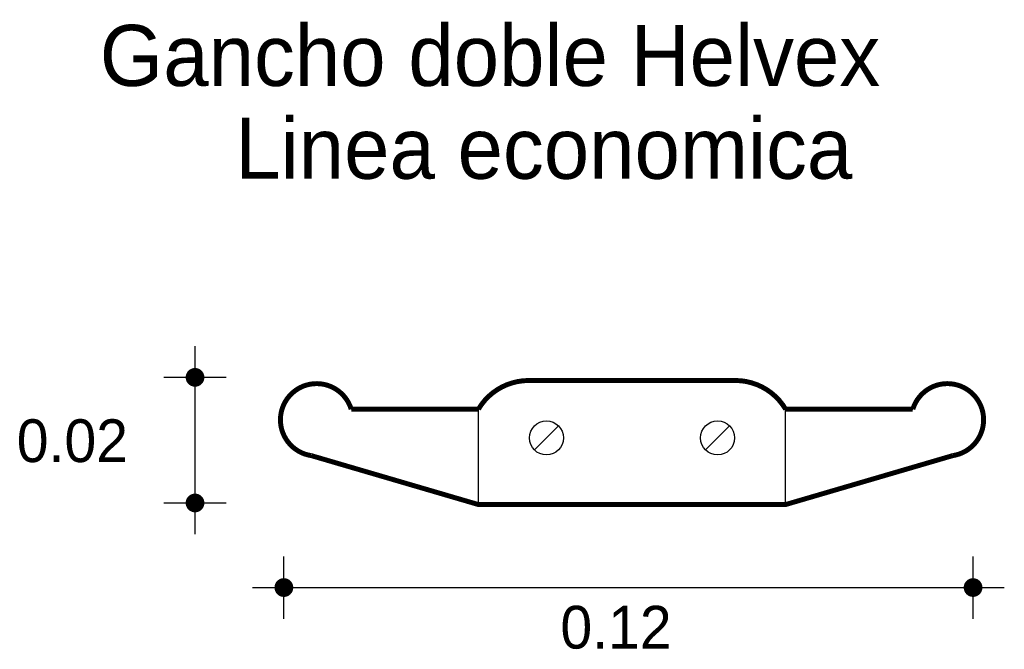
# Model space of a CAD drawing. Extents: x 8.648 to 8.806, y 4.482 to 4.584.
import ezdxf

# ---------------------------------------------------------------- set-up
doc = ezdxf.new("R2010")
doc.units = 0
doc.header["$MEASUREMENT"] = 0
for name, color, linetype in [('BORDE', 2, 'CONTINUOUS'), ('COTAS', 6, 'CONTINUOUS'), ('DIBUJO', 5, 'CONTINUOUS'), ('TEXTO', 4, 'CONTINUOUS')]:
    doc.layers.add(name, color=color, linetype=linetype)

msp = doc.modelspace()

# ---------------------------------------------------------------- linework, layer by layer
at = {"layer": 'BORDE', "const_width": 0.000799}
msp.add_lwpolyline([(8.72971, 4.52572, 0.264931), (8.72162, 4.52109), (8.70112, 4.52109, 1.81345), (8.69468, 4.51361), (8.72162, 4.50572), (8.77115, 4.50572), (8.79809, 4.51361, 1.81345), (8.79165, 4.52109), (8.77115, 4.52109, 0.264931), (8.76306, 4.52572)], format="xyb", close=True, dxfattribs=at)
at = {"layer": 'COTAS'}
for p, q in [((8.67594, 4.50094), (8.67594, 4.53126)), ((8.68097, 4.52622), (8.6709, 4.52622)), ((8.68097, 4.50597), (8.6709, 4.50597)), ((8.69026, 4.4873), (8.69026, 4.49737)), ((8.80136, 4.4873), (8.80136, 4.49737)), ((8.68522, 4.49234), (8.8064, 4.49234))]:
    msp.add_line(p, q, dxfattribs=at)
at = {"layer": 'COTAS', "const_width": 0.00151}
for points in [[(8.67594, 4.52547, 1), (8.67594, 4.52698, 1)], [(8.67594, 4.50522, 1), (8.67594, 4.50673, 1)], [(8.6895, 4.49234, 1), (8.69102, 4.49234, 1)], [(8.80061, 4.49234, 1), (8.80212, 4.49234, 1)]]:
    msp.add_lwpolyline(points, format="xyb", close=True, dxfattribs=at)
at = {"layer": 'DIBUJO'}
for p, q in [((8.72971, 4.52572), (8.76306, 4.52572)), ((8.72162, 4.52109), (8.70112, 4.52109)), ((8.72162, 4.50572), (8.72162, 4.52109)), ((8.77115, 4.52109), (8.79165, 4.52109)), ((8.77115, 4.50572), (8.77115, 4.52109)), ((8.73453, 4.5184), (8.73065, 4.51453)), ((8.75824, 4.51452), (8.76212, 4.5184)), ((8.72162, 4.50572), (8.69315, 4.51406)), ((8.77115, 4.50572), (8.79963, 4.51406)), ((8.72162, 4.50572), (8.77115, 4.50572))]:
    msp.add_line(p, q, dxfattribs=at)
for centre in [(8.73259, 4.51646), (8.76018, 4.51646)]:
    msp.add_circle(centre, 0.00274, dxfattribs=at)
for centre, radius, start, end in [((8.72972, 4.5163), 0.00942, 90.0698, 149.4239), ((8.76305, 4.5163), 0.00942, 30.5761, 89.9302), ((8.69554, 4.51938), 0.00584, 17.0419, 245.7867), ((8.79723, 4.51938), 0.00584, 294.2133, 162.9581)]:
    msp.add_arc(centre, radius, start, end, dxfattribs=at)

# ---------------------------------------------------------------- texts
at = {"layer": 'COTAS'}
for s, p in [('0.02', (8.6472, 4.51257)), ('0.12', (8.73484, 4.4825))]:
    msp.add_text(s, height=0.006891, dxfattribs=at).set_placement(p)
at = {"layer": 'TEXTO'}
for s, p in [('Gancho doble Helvex', (8.66058, 4.57321)), ('Linea economica', (8.68241, 4.55824))]:
    msp.add_text(s, height=0.0098395, dxfattribs=at).set_placement(p)

doc.saveas('drawing.dxf')
